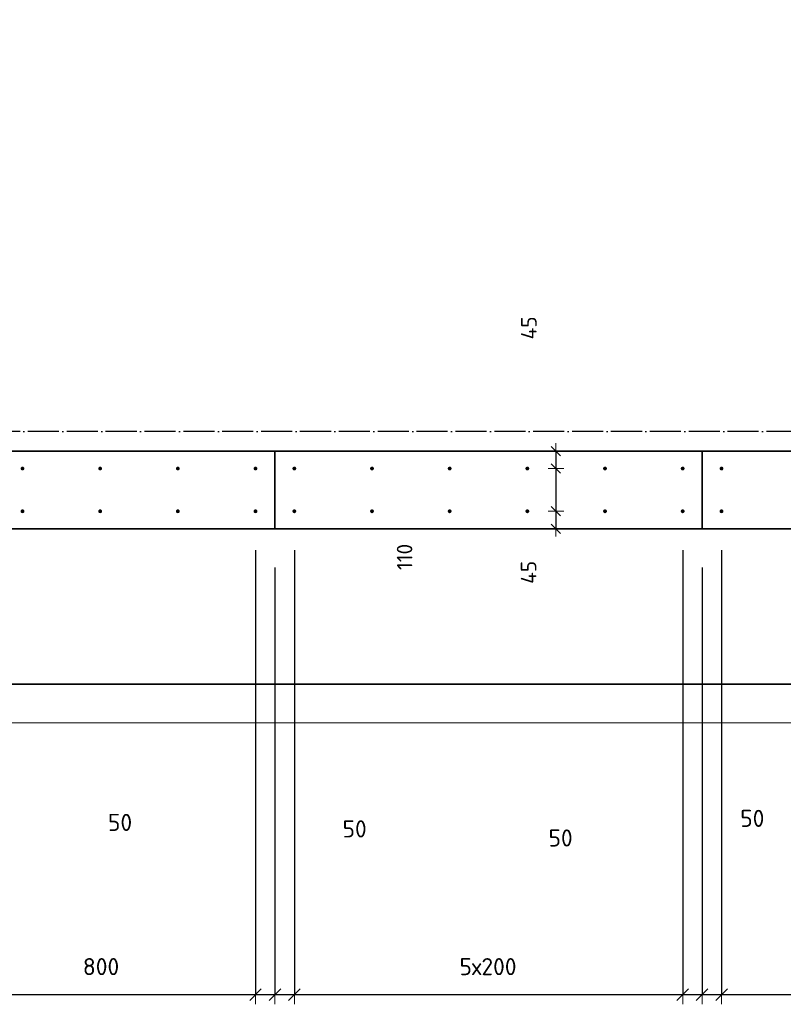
# Model space of a CAD drawing. Header units: millimetres. Extents: x -1001 to 124100, y -72947 to 40304.
# Tile 15 of 104: x 98843 to 100809, y -71474 to -68939. Entities that reach past the tile are written whole.
import ezdxf

# ---------------------------------------------------------------- set-up
doc = ezdxf.new("R2010")
doc.units = ezdxf.units.MM
doc.header["$PDMODE"] = 65
for name, pattern in [('______11', [100, 80, -10, 0, -10]), ('______5', [220, 160, -20, 20, -20]), ('________', [0])]:
    doc.linetypes.add(name, pattern=pattern)
for name, color, linetype, lineweight in [('Standard', 7, 'Continuous', 25), ('Арм.стержн. Выпуски', 180, 'Continuous', 35), ('Размерная линия_ общее', 7, 'Continuous', 13), ('Размерная линия_ общее_1', 7, 'Continuous', 13)]:
    doc.layers.add(name, color=color, linetype=linetype, lineweight=lineweight)
doc.layers.add('Осевая линия_ общее', color=7, linetype='______5', lineweight=13, true_color=0xa0a0a0)
doc.styles.add('ISOCPEUR', font='ISOCPEUR')
doc.dimstyles.new('DIMSTYLE_11', dxfattribs={"dimtxt": 40, "dimasz": 40, "dimexe": 0, "dimexo": 0, "dimgap": 20, "dimtad": 2, "dimdec": 0, "dimrnd": 5, "dimzin": 12, "dimdsep": 46, "dimtxsty": 'ISOCPEUR', "dimblk1": 'ALL_ML_STRICH', "dimblk2": 'ALL_ML_STRICH', "dimsah": 1, "dimcen": 0, "dimclrd": 7, "dimclre": 256, "dimclrt": 7, "dimadec": 0, "dimazin": 0, "dimtfac": 1, "dimtdec": 0, "dimtix": 1, "dimtmove": 2, "dimatfit": 3, "dimfxl": 0, "dimtvp": 1.2, "dimtzin": 0, "dimlwd": 0, "dimlwe": -3, "dimarcsym": 0})
doc.dimstyles.new('DIMSTYLE_20', dxfattribs={"dimtxt": 44, "dimasz": 50, "dimexe": 0, "dimexo": 0, "dimgap": 22, "dimtad": 2, "dimdec": 0, "dimrnd": 1, "dimzin": 12, "dimdsep": 46, "dimtxsty": 'ISOCPEUR', "dimblk1": 'ALL_ML_STRICH', "dimblk2": 'ALL_ML_STRICH', "dimsah": 1, "dimcen": 0, "dimclrd": 7, "dimclre": 256, "dimclrt": 7, "dimadec": 0, "dimazin": 0, "dimtfac": 1, "dimtdec": 0, "dimtix": 1, "dimtmove": 2, "dimatfit": 3, "dimfxl": 0, "dimtzin": 0, "dimlwd": 0, "dimlwe": -3, "dimarcsym": 0})
doc.dimstyles.new('DIMSTYLE_22', dxfattribs={"dimtxt": 44, "dimasz": 50, "dimexe": 0, "dimexo": 0, "dimgap": 22, "dimtad": 2, "dimdec": 0, "dimrnd": 1, "dimzin": 12, "dimdsep": 46, "dimtxsty": 'ISOCPEUR', "dimblk1": 'ALL_ML_STRICH', "dimblk2": 'ALL_ML_STRICH', "dimsah": 1, "dimcen": 0, "dimclrd": 7, "dimclre": 256, "dimclrt": 7, "dimadec": 0, "dimazin": 0, "dimtfac": 1, "dimtdec": 0, "dimtix": 1, "dimtmove": 2, "dimatfit": 3, "dimfxl": 0, "dimtvp": 1.2, "dimtzin": 0, "dimlwd": 0, "dimlwe": -3, "dimarcsym": 0})

# ---------------------------------------------------------------- blocks, each defined once
blk = doc.blocks.new('ALL_ML_STRICH')
at = {"color": 0, "linetype": 'ByBlock', "lineweight": -2}
for p, q in [((-1, 0), (0.5, 0)), ((-0.3, -0.3), (0.3, 0.3)), ((0, -0.5), (0, 0.5))]:
    blk.add_line(p, q, dxfattribs=at)
blk = doc.blocks.new('*D199')
at = {"layer": 'DEFPOINTS', "color": 7, "linetype": 'Continuous', "lineweight": 13, "transparency": 33554687}
for p in [(100223.6, -70050), (100252, -70050), (100136.4, -70095)]:
    blk.add_point(p, dxfattribs=at)
at = {"layer": 'Размерная линия_ общее_1', "color": 253, "linetype": 'Continuous', "lineweight": -2, "true_color": 0xa0a0a0, "transparency": 33554687}
for p, q in [((100223.6, -70050), (100223.6, -70050)), ((100223.6, -70095), (100223.6, -70095))]:
    blk.add_line(p, q, dxfattribs=at)
at = {"layer": 'Размерная линия_ общее_1', "color": 7, "linetype": 'Continuous', "lineweight": -2, "transparency": 33554687}
blk.add_line((100223.6, -70050), (100223.6, -70095), dxfattribs=at)
at = {"layer": 'Размерная линия_ общее_1', "color": 7, "linetype": 'Continuous', "lineweight": 13, "transparency": 33554687, "xscale": 40, "yscale": 40, "zscale": 40}
for p, rotation in [((100223.6, -70050), 90), ((100223.6, -70095), 270)]:
    blk.add_blockref('ALL_ML_STRICH', p, dxfattribs=dict(at, rotation=rotation))
at = {"layer": 'Размерная линия_ общее_1', "color": 7, "linetype": 'Continuous', "lineweight": 13, "transparency": 33554687, "insert": (100153.9, -69732.9), "char_height": 40, "width": 80, "attachment_point": 5, "rotation": 90, "style": 'ISOCPEUR'}
blk.add_mtext('\\A1;{45}', dxfattribs=at)
blk = doc.blocks.new('*D200')
at = {"layer": 'DEFPOINTS', "color": 7, "linetype": 'Continuous', "lineweight": 13, "transparency": 33554687}
for p in [(100136.4, -70095), (100223.6, -70095), (100136.4, -70205)]:
    blk.add_point(p, dxfattribs=at)
at = {"layer": 'Размерная линия_ общее_1', "color": 253, "linetype": 'Continuous', "lineweight": -2, "true_color": 0xa0a0a0, "transparency": 33554687}
for p, q in [((100223.6, -70095), (100223.6, -70095)), ((100223.6, -70205), (100223.6, -70205))]:
    blk.add_line(p, q, dxfattribs=at)
at = {"layer": 'Размерная линия_ общее_1', "color": 7, "linetype": 'Continuous', "lineweight": -2, "transparency": 33554687}
blk.add_line((100223.6, -70095), (100223.6, -70205), dxfattribs=at)
at = {"layer": 'Размерная линия_ общее_1', "color": 7, "linetype": 'Continuous', "lineweight": 13, "transparency": 33554687, "xscale": 40, "yscale": 40, "zscale": 40}
for p, rotation in [((100223.6, -70095), 90), ((100223.6, -70205), 270)]:
    blk.add_blockref('ALL_ML_STRICH', p, dxfattribs=dict(at, rotation=rotation))
at = {"layer": 'Размерная линия_ общее_1', "color": 7, "linetype": 'Continuous', "lineweight": 13, "transparency": 33554687, "insert": (99833.9, -70322.5), "char_height": 40, "width": 120, "attachment_point": 5, "rotation": 90, "style": 'ISOCPEUR'}
blk.add_mtext('\\A1;{110}', dxfattribs=at)
blk = doc.blocks.new('*D201')
at = {"layer": 'DEFPOINTS', "color": 7, "linetype": 'Continuous', "lineweight": 13, "transparency": 33554687}
for p in [(100136.4, -70205), (100223.6, -70205), (100262, -70250)]:
    blk.add_point(p, dxfattribs=at)
at = {"layer": 'Размерная линия_ общее_1', "color": 253, "linetype": 'Continuous', "lineweight": -2, "true_color": 0xa0a0a0, "transparency": 33554687}
for p, q in [((100223.6, -70205), (100223.6, -70205)), ((100223.6, -70250), (100223.6, -70250))]:
    blk.add_line(p, q, dxfattribs=at)
at = {"layer": 'Размерная линия_ общее_1', "color": 7, "linetype": 'Continuous', "lineweight": -2, "transparency": 33554687}
blk.add_line((100223.6, -70205), (100223.6, -70250), dxfattribs=at)
at = {"layer": 'Размерная линия_ общее_1', "color": 7, "linetype": 'Continuous', "lineweight": 13, "transparency": 33554687, "xscale": 40, "yscale": 40, "zscale": 40}
for p, rotation in [((100223.6, -70205), 90), ((100223.6, -70250), 270)]:
    blk.add_blockref('ALL_ML_STRICH', p, dxfattribs=dict(at, rotation=rotation))
at = {"layer": 'Размерная линия_ общее_1', "color": 7, "linetype": 'Continuous', "lineweight": 13, "transparency": 33554687, "insert": (100153.2, -70362.2), "char_height": 40, "width": 80, "attachment_point": 5, "rotation": 90, "style": 'ISOCPEUR'}
blk.add_mtext('\\A1;{45}', dxfattribs=at)
blk = doc.blocks.new('*D322')
at = {"layer": 'DEFPOINTS', "color": 7, "linetype": 'Continuous', "lineweight": 13, "transparency": 33554687}
for p in [(98650, -70205), (99450, -70205), (98650, -71449.3)]:
    blk.add_point(p, dxfattribs=at)
at = {"layer": 'Размерная линия_ общее', "color": 253, "linetype": 'Continuous', "lineweight": -2, "true_color": 0xa0a0a0, "transparency": 33554687}
for p, q in [((98650, -70305), (98650, -71449.3)), ((99450, -70305), (99450, -71449.3))]:
    blk.add_line(p, q, dxfattribs=at)
at = {"layer": 'Размерная линия_ общее', "color": 7, "linetype": 'Continuous', "lineweight": -2, "transparency": 33554687}
blk.add_line((98650, -71449.3), (99450, -71449.3), dxfattribs=at)
at = {"layer": 'Размерная линия_ общее', "color": 7, "linetype": 'Continuous', "lineweight": 13, "transparency": 33554687, "xscale": 50, "yscale": 50, "zscale": 50, "rotation": 180}
blk.add_blockref('ALL_ML_STRICH', (98650, -71449.3), dxfattribs=at)
at = {"layer": 'Размерная линия_ общее', "color": 7, "linetype": 'Continuous', "lineweight": 13, "transparency": 33554687, "xscale": 50, "yscale": 50, "zscale": 50}
blk.add_blockref('ALL_ML_STRICH', (99450, -71449.3), dxfattribs=at)
at = {"layer": 'Размерная линия_ общее', "color": 7, "linetype": 'Continuous', "lineweight": 13, "transparency": 33554687, "insert": (99052.2, -71377.3), "char_height": 44, "width": 132, "attachment_point": 5, "style": 'ISOCPEUR'}
blk.add_mtext('\\A1;{800}', dxfattribs=at)
blk = doc.blocks.new('*D323')
at = {"layer": 'DEFPOINTS', "color": 7, "linetype": 'Continuous', "lineweight": 13, "transparency": 33554687}
for p in [(99450, -70205), (99500, -70250), (99450, -71449.3)]:
    blk.add_point(p, dxfattribs=at)
at = {"layer": 'Размерная линия_ общее', "color": 253, "linetype": 'Continuous', "lineweight": -2, "true_color": 0xa0a0a0, "transparency": 33554687}
for p, q in [((99450, -70305), (99450, -71449.3)), ((99500, -70350), (99500, -71449.3))]:
    blk.add_line(p, q, dxfattribs=at)
at = {"layer": 'Размерная линия_ общее', "color": 7, "linetype": 'Continuous', "lineweight": -2, "transparency": 33554687}
blk.add_line((99450, -71449.3), (99500, -71449.3), dxfattribs=at)
at = {"layer": 'Размерная линия_ общее', "color": 7, "linetype": 'Continuous', "lineweight": 13, "transparency": 33554687, "xscale": 50, "yscale": 50, "zscale": 50, "rotation": 180}
blk.add_blockref('ALL_ML_STRICH', (99450, -71449.3), dxfattribs=at)
at = {"layer": 'Размерная линия_ общее', "color": 7, "linetype": 'Continuous', "lineweight": 13, "transparency": 33554687, "xscale": 50, "yscale": 50, "zscale": 50}
blk.add_blockref('ALL_ML_STRICH', (99500, -71449.3), dxfattribs=at)
at = {"layer": 'Размерная линия_ общее', "color": 7, "linetype": 'Continuous', "lineweight": 13, "transparency": 33554687, "insert": (99101.2, -71006), "char_height": 44, "width": 88, "attachment_point": 5, "style": 'ISOCPEUR'}
blk.add_mtext('\\A1;{50}', dxfattribs=at)
blk = doc.blocks.new('*D324')
at = {"layer": 'DEFPOINTS', "color": 7, "linetype": 'Continuous', "lineweight": 13, "transparency": 33554687}
for p in [(99550, -70205), (99500, -70250), (99500, -71449.3)]:
    blk.add_point(p, dxfattribs=at)
at = {"layer": 'Размерная линия_ общее', "color": 253, "linetype": 'Continuous', "lineweight": -2, "true_color": 0xa0a0a0, "transparency": 33554687}
for p, q in [((99550, -70305), (99550, -71449.3)), ((99500, -70350), (99500, -71449.3))]:
    blk.add_line(p, q, dxfattribs=at)
at = {"layer": 'Размерная линия_ общее', "color": 7, "linetype": 'Continuous', "lineweight": -2, "transparency": 33554687}
blk.add_line((99500, -71449.3), (99550, -71449.3), dxfattribs=at)
at = {"layer": 'Размерная линия_ общее', "color": 7, "linetype": 'Continuous', "lineweight": 13, "transparency": 33554687, "xscale": 50, "yscale": 50, "zscale": 50, "rotation": 180}
blk.add_blockref('ALL_ML_STRICH', (99500, -71449.3), dxfattribs=at)
at = {"layer": 'Размерная линия_ общее', "color": 7, "linetype": 'Continuous', "lineweight": 13, "transparency": 33554687, "xscale": 50, "yscale": 50, "zscale": 50}
blk.add_blockref('ALL_ML_STRICH', (99550, -71449.3), dxfattribs=at)
at = {"layer": 'Размерная линия_ общее', "color": 7, "linetype": 'Continuous', "lineweight": 13, "transparency": 33554687, "insert": (99705.2, -71022.7), "char_height": 44, "width": 88, "attachment_point": 5, "style": 'ISOCPEUR'}
blk.add_mtext('\\A1;{50}', dxfattribs=at)
blk = doc.blocks.new('*D325')
at = {"layer": 'DEFPOINTS', "color": 7, "linetype": 'Continuous', "lineweight": 13, "transparency": 33554687}
for p in [(99550, -70205), (100550, -70205), (99550, -71449.3)]:
    blk.add_point(p, dxfattribs=at)
at = {"layer": 'Размерная линия_ общее', "color": 253, "linetype": 'Continuous', "lineweight": -2, "true_color": 0xa0a0a0, "transparency": 33554687}
for p, q in [((99550, -70305), (99550, -71449.3)), ((100550, -70305), (100550, -71449.3))]:
    blk.add_line(p, q, dxfattribs=at)
at = {"layer": 'Размерная линия_ общее', "color": 7, "linetype": 'Continuous', "lineweight": -2, "transparency": 33554687}
blk.add_line((99550, -71449.3), (100550, -71449.3), dxfattribs=at)
at = {"layer": 'Размерная линия_ общее', "color": 7, "linetype": 'Continuous', "lineweight": 13, "transparency": 33554687, "xscale": 50, "yscale": 50, "zscale": 50, "rotation": 180}
blk.add_blockref('ALL_ML_STRICH', (99550, -71449.3), dxfattribs=at)
at = {"layer": 'Размерная линия_ общее', "color": 7, "linetype": 'Continuous', "lineweight": 13, "transparency": 33554687, "xscale": 50, "yscale": 50, "zscale": 50}
blk.add_blockref('ALL_ML_STRICH', (100550, -71449.3), dxfattribs=at)
at = {"layer": 'Размерная линия_ общее', "color": 7, "linetype": 'Continuous', "lineweight": 13, "transparency": 33554687, "insert": (99975.2, -71355.3), "char_height": 44, "width": 2.2, "attachment_point": 1, "line_spacing_factor": 0.60241, "style": 'ISOCPEUR'}
blk.add_mtext('5х200', dxfattribs=at)
blk = doc.blocks.new('*D326')
at = {"layer": 'DEFPOINTS', "color": 7, "linetype": 'Continuous', "lineweight": 13, "transparency": 33554687}
for p in [(100550, -70205), (100600, -70250), (100550, -71449.3)]:
    blk.add_point(p, dxfattribs=at)
at = {"layer": 'Размерная линия_ общее', "color": 253, "linetype": 'Continuous', "lineweight": -2, "true_color": 0xa0a0a0, "transparency": 33554687}
for p, q in [((100550, -70305), (100550, -71449.3)), ((100600, -70350), (100600, -71449.3))]:
    blk.add_line(p, q, dxfattribs=at)
at = {"layer": 'Размерная линия_ общее', "color": 7, "linetype": 'Continuous', "lineweight": -2, "transparency": 33554687}
blk.add_line((100550, -71449.3), (100600, -71449.3), dxfattribs=at)
at = {"layer": 'Размерная линия_ общее', "color": 7, "linetype": 'Continuous', "lineweight": 13, "transparency": 33554687, "xscale": 50, "yscale": 50, "zscale": 50, "rotation": 180}
blk.add_blockref('ALL_ML_STRICH', (100550, -71449.3), dxfattribs=at)
at = {"layer": 'Размерная линия_ общее', "color": 7, "linetype": 'Continuous', "lineweight": 13, "transparency": 33554687, "xscale": 50, "yscale": 50, "zscale": 50}
blk.add_blockref('ALL_ML_STRICH', (100600, -71449.3), dxfattribs=at)
at = {"layer": 'Размерная линия_ общее', "color": 7, "linetype": 'Continuous', "lineweight": 13, "transparency": 33554687, "insert": (100235.6, -71046.1), "char_height": 44, "width": 88, "attachment_point": 5, "style": 'ISOCPEUR'}
blk.add_mtext('\\A1;{50}', dxfattribs=at)
blk = doc.blocks.new('*D327')
at = {"layer": 'DEFPOINTS', "color": 7, "linetype": 'Continuous', "lineweight": 13, "transparency": 33554687}
for p in [(100650, -70205), (100600, -70250), (100600, -71449.3)]:
    blk.add_point(p, dxfattribs=at)
at = {"layer": 'Размерная линия_ общее', "color": 253, "linetype": 'Continuous', "lineweight": -2, "true_color": 0xa0a0a0, "transparency": 33554687}
for p, q in [((100650, -70305), (100650, -71449.3)), ((100600, -70350), (100600, -71449.3))]:
    blk.add_line(p, q, dxfattribs=at)
at = {"layer": 'Размерная линия_ общее', "color": 7, "linetype": 'Continuous', "lineweight": -2, "transparency": 33554687}
blk.add_line((100600, -71449.3), (100650, -71449.3), dxfattribs=at)
at = {"layer": 'Размерная линия_ общее', "color": 7, "linetype": 'Continuous', "lineweight": 13, "transparency": 33554687, "xscale": 50, "yscale": 50, "zscale": 50, "rotation": 180}
blk.add_blockref('ALL_ML_STRICH', (100600, -71449.3), dxfattribs=at)
at = {"layer": 'Размерная линия_ общее', "color": 7, "linetype": 'Continuous', "lineweight": 13, "transparency": 33554687, "xscale": 50, "yscale": 50, "zscale": 50}
blk.add_blockref('ALL_ML_STRICH', (100650, -71449.3), dxfattribs=at)
at = {"layer": 'Размерная линия_ общее', "color": 7, "linetype": 'Continuous', "lineweight": 13, "transparency": 33554687, "insert": (100729.3, -70995.6), "char_height": 44, "width": 88, "attachment_point": 5, "style": 'ISOCPEUR'}
blk.add_mtext('\\A1;{50}', dxfattribs=at)
blk = doc.blocks.new('*D328')
at = {"layer": 'DEFPOINTS', "color": 7, "linetype": 'Continuous', "lineweight": 13, "transparency": 33554687}
for p in [(100650, -70205), (101650, -70205), (100650, -71449.3)]:
    blk.add_point(p, dxfattribs=at)
at = {"layer": 'Размерная линия_ общее', "color": 253, "linetype": 'Continuous', "lineweight": -2, "true_color": 0xa0a0a0, "transparency": 33554687}
for p, q in [((100650, -70305), (100650, -71449.3)), ((101650, -70305), (101650, -71449.3))]:
    blk.add_line(p, q, dxfattribs=at)
at = {"layer": 'Размерная линия_ общее', "color": 7, "linetype": 'Continuous', "lineweight": -2, "transparency": 33554687}
blk.add_line((100650, -71449.3), (101650, -71449.3), dxfattribs=at)
at = {"layer": 'Размерная линия_ общее', "color": 7, "linetype": 'Continuous', "lineweight": 13, "transparency": 33554687, "xscale": 50, "yscale": 50, "zscale": 50, "rotation": 180}
blk.add_blockref('ALL_ML_STRICH', (100650, -71449.3), dxfattribs=at)
at = {"layer": 'Размерная линия_ общее', "color": 7, "linetype": 'Continuous', "lineweight": 13, "transparency": 33554687, "xscale": 50, "yscale": 50, "zscale": 50}
blk.add_blockref('ALL_ML_STRICH', (101650, -71449.3), dxfattribs=at)
at = {"layer": 'Размерная линия_ общее', "color": 7, "linetype": 'Continuous', "lineweight": 13, "transparency": 33554687, "insert": (101075.2, -71355.3), "char_height": 44, "width": 2.2, "attachment_point": 1, "line_spacing_factor": 0.60241, "style": 'ISOCPEUR'}
blk.add_mtext('5х200', dxfattribs=at)

msp = doc.modelspace()

# ---------------------------------------------------------------- hatches: boundary and pattern name
at = {"layer": 'Арм.стержн. Выпуски', "linetype": 'Continuous', "lineweight": 35, "transparency": 33554687}
for points in [[(98855, -70095), (98854.6, -70093.1), (98853.5, -70091.5), (98851.9, -70090.4), (98850, -70090), (98848.1, -70090.4), (98846.5, -70091.5), (98845.4, -70093.1), (98845, -70095), (98845.4, -70096.9), (98846.5, -70098.5), (98848.1, -70099.6), (98850, -70100), (98851.9, -70099.6), (98853.5, -70098.5), (98854.6, -70096.9)], [(99055, -70095), (99054.6, -70093.1), (99053.5, -70091.5), (99051.9, -70090.4), (99050, -70090), (99048.1, -70090.4), (99046.5, -70091.5), (99045.4, -70093.1), (99045, -70095), (99045.4, -70096.9), (99046.5, -70098.5), (99048.1, -70099.6), (99050, -70100), (99051.9, -70099.6), (99053.5, -70098.5), (99054.6, -70096.9)], [(99255, -70095), (99254.6, -70093.1), (99253.5, -70091.5), (99251.9, -70090.4), (99250, -70090), (99248.1, -70090.4), (99246.5, -70091.5), (99245.4, -70093.1), (99245, -70095), (99245.4, -70096.9), (99246.5, -70098.5), (99248.1, -70099.6), (99250, -70100), (99251.9, -70099.6), (99253.5, -70098.5), (99254.6, -70096.9)], [(99455, -70095), (99454.6, -70093.1), (99453.5, -70091.5), (99451.9, -70090.4), (99450, -70090), (99448.1, -70090.4), (99446.5, -70091.5), (99445.4, -70093.1), (99445, -70095), (99445.4, -70096.9), (99446.5, -70098.5), (99448.1, -70099.6), (99450, -70100), (99451.9, -70099.6), (99453.5, -70098.5), (99454.6, -70096.9)], [(99555, -70095), (99554.6, -70093.1), (99553.5, -70091.5), (99551.9, -70090.4), (99550, -70090), (99548.1, -70090.4), (99546.5, -70091.5), (99545.4, -70093.1), (99545, -70095), (99545.4, -70096.9), (99546.5, -70098.5), (99548.1, -70099.6), (99550, -70100), (99551.9, -70099.6), (99553.5, -70098.5), (99554.6, -70096.9)], [(99755, -70095), (99754.6, -70093.1), (99753.5, -70091.5), (99751.9, -70090.4), (99750, -70090), (99748.1, -70090.4), (99746.5, -70091.5), (99745.4, -70093.1), (99745, -70095), (99745.4, -70096.9), (99746.5, -70098.5), (99748.1, -70099.6), (99750, -70100), (99751.9, -70099.6), (99753.5, -70098.5), (99754.6, -70096.9)], [(99955, -70095), (99954.6, -70093.1), (99953.5, -70091.5), (99951.9, -70090.4), (99950, -70090), (99948.1, -70090.4), (99946.5, -70091.5), (99945.4, -70093.1), (99945, -70095), (99945.4, -70096.9), (99946.5, -70098.5), (99948.1, -70099.6), (99950, -70100), (99951.9, -70099.6), (99953.5, -70098.5), (99954.6, -70096.9)], [(100155, -70095), (100154.6, -70093.1), (100153.5, -70091.5), (100151.9, -70090.4), (100150, -70090), (100148.1, -70090.4), (100146.5, -70091.5), (100145.4, -70093.1), (100145, -70095), (100145.4, -70096.9), (100146.5, -70098.5), (100148.1, -70099.6), (100150, -70100), (100151.9, -70099.6), (100153.5, -70098.5), (100154.6, -70096.9)], [(100355, -70095), (100354.6, -70093.1), (100353.5, -70091.5), (100351.9, -70090.4), (100350, -70090), (100348.1, -70090.4), (100346.5, -70091.5), (100345.4, -70093.1), (100345, -70095), (100345.4, -70096.9), (100346.5, -70098.5), (100348.1, -70099.6), (100350, -70100), (100351.9, -70099.6), (100353.5, -70098.5), (100354.6, -70096.9)], [(100555, -70095), (100554.6, -70093.1), (100553.5, -70091.5), (100551.9, -70090.4), (100550, -70090), (100548.1, -70090.4), (100546.5, -70091.5), (100545.4, -70093.1), (100545, -70095), (100545.4, -70096.9), (100546.5, -70098.5), (100548.1, -70099.6), (100550, -70100), (100551.9, -70099.6), (100553.5, -70098.5), (100554.6, -70096.9)], [(100655, -70095), (100654.6, -70093.1), (100653.5, -70091.5), (100651.9, -70090.4), (100650, -70090), (100648.1, -70090.4), (100646.5, -70091.5), (100645.4, -70093.1), (100645, -70095), (100645.4, -70096.9), (100646.5, -70098.5), (100648.1, -70099.6), (100650, -70100), (100651.9, -70099.6), (100653.5, -70098.5), (100654.6, -70096.9)], [(98855, -70205), (98854.6, -70203.1), (98853.5, -70201.5), (98851.9, -70200.4), (98850, -70200), (98848.1, -70200.4), (98846.5, -70201.5), (98845.4, -70203.1), (98845, -70205), (98845.4, -70206.9), (98846.5, -70208.5), (98848.1, -70209.6), (98850, -70210), (98851.9, -70209.6), (98853.5, -70208.5), (98854.6, -70206.9)], [(99055, -70205), (99054.6, -70203.1), (99053.5, -70201.5), (99051.9, -70200.4), (99050, -70200), (99048.1, -70200.4), (99046.5, -70201.5), (99045.4, -70203.1), (99045, -70205), (99045.4, -70206.9), (99046.5, -70208.5), (99048.1, -70209.6), (99050, -70210), (99051.9, -70209.6), (99053.5, -70208.5), (99054.6, -70206.9)], [(99255, -70205), (99254.6, -70203.1), (99253.5, -70201.5), (99251.9, -70200.4), (99250, -70200), (99248.1, -70200.4), (99246.5, -70201.5), (99245.4, -70203.1), (99245, -70205), (99245.4, -70206.9), (99246.5, -70208.5), (99248.1, -70209.6), (99250, -70210), (99251.9, -70209.6), (99253.5, -70208.5), (99254.6, -70206.9)], [(99455, -70205), (99454.6, -70203.1), (99453.5, -70201.5), (99451.9, -70200.4), (99450, -70200), (99448.1, -70200.4), (99446.5, -70201.5), (99445.4, -70203.1), (99445, -70205), (99445.4, -70206.9), (99446.5, -70208.5), (99448.1, -70209.6), (99450, -70210), (99451.9, -70209.6), (99453.5, -70208.5), (99454.6, -70206.9)], [(99555, -70205), (99554.6, -70203.1), (99553.5, -70201.5), (99551.9, -70200.4), (99550, -70200), (99548.1, -70200.4), (99546.5, -70201.5), (99545.4, -70203.1), (99545, -70205), (99545.4, -70206.9), (99546.5, -70208.5), (99548.1, -70209.6), (99550, -70210), (99551.9, -70209.6), (99553.5, -70208.5), (99554.6, -70206.9)], [(99755, -70205), (99754.6, -70203.1), (99753.5, -70201.5), (99751.9, -70200.4), (99750, -70200), (99748.1, -70200.4), (99746.5, -70201.5), (99745.4, -70203.1), (99745, -70205), (99745.4, -70206.9), (99746.5, -70208.5), (99748.1, -70209.6), (99750, -70210), (99751.9, -70209.6), (99753.5, -70208.5), (99754.6, -70206.9)], [(99955, -70205), (99954.6, -70203.1), (99953.5, -70201.5), (99951.9, -70200.4), (99950, -70200), (99948.1, -70200.4), (99946.5, -70201.5), (99945.4, -70203.1), (99945, -70205), (99945.4, -70206.9), (99946.5, -70208.5), (99948.1, -70209.6), (99950, -70210), (99951.9, -70209.6), (99953.5, -70208.5), (99954.6, -70206.9)], [(100155, -70205), (100154.6, -70203.1), (100153.5, -70201.5), (100151.9, -70200.4), (100150, -70200), (100148.1, -70200.4), (100146.5, -70201.5), (100145.4, -70203.1), (100145, -70205), (100145.4, -70206.9), (100146.5, -70208.5), (100148.1, -70209.6), (100150, -70210), (100151.9, -70209.6), (100153.5, -70208.5), (100154.6, -70206.9)], [(100355, -70205), (100354.6, -70203.1), (100353.5, -70201.5), (100351.9, -70200.4), (100350, -70200), (100348.1, -70200.4), (100346.5, -70201.5), (100345.4, -70203.1), (100345, -70205), (100345.4, -70206.9), (100346.5, -70208.5), (100348.1, -70209.6), (100350, -70210), (100351.9, -70209.6), (100353.5, -70208.5), (100354.6, -70206.9)], [(100555, -70205), (100554.6, -70203.1), (100553.5, -70201.5), (100551.9, -70200.4), (100550, -70200), (100548.1, -70200.4), (100546.5, -70201.5), (100545.4, -70203.1), (100545, -70205), (100545.4, -70206.9), (100546.5, -70208.5), (100548.1, -70209.6), (100550, -70210), (100551.9, -70209.6), (100553.5, -70208.5), (100554.6, -70206.9)], [(100655, -70205), (100654.6, -70203.1), (100653.5, -70201.5), (100651.9, -70200.4), (100650, -70200), (100648.1, -70200.4), (100646.5, -70201.5), (100645.4, -70203.1), (100645, -70205), (100645.4, -70206.9), (100646.5, -70208.5), (100648.1, -70209.6), (100650, -70210), (100651.9, -70209.6), (100653.5, -70208.5), (100654.6, -70206.9)]]:
    msp.add_hatch(color=4, dxfattribs=at).paths.add_polyline_path(points)

# ---------------------------------------------------------------- linework, layer by layer
at = {"color": 7, "linetype": 'Continuous', "lineweight": 35, "transparency": 33554687}
for p, q in [((98550, -70050), (101650, -70050)), ((101650, -70250), (98350, -70250))]:
    msp.add_line(p, q, dxfattribs=at)
at = {"color": 7, "linetype": '________', "lineweight": 35, "transparency": 33554687}
for p, q in [((99500, -70050), (99500, -70250)), ((100600, -70250), (100600, -70050))]:
    msp.add_line(p, q, dxfattribs=at)
at = {"layer": 'Standard', "color": 7, "linetype": 'Continuous', "lineweight": 13, "transparency": 33554687}
msp.add_lwpolyline([(79182.6, -70750), (105457, -70750), (105457, -23310), (79182.6, -23310), (79182.6, -70750)], dxfattribs=at)
at = {"layer": 'Осевая линия_ общее', "color": 253, "linetype": '______11', "lineweight": -3, "true_color": 0xa0a0a0, "transparency": 33554687}
msp.add_line((105150, -70000), (77142.2, -70000), dxfattribs=at)
at = {"layer": 'Размерная линия_ общее', "color": 7, "linetype": 'Continuous', "lineweight": 35, "transparency": 33554687}
msp.add_line((102250, -70650), (97950, -70650), dxfattribs=at)

# ---------------------------------------------------------------- dimensions: what is measured, and where the dimension line sits
at = {"layer": 'Размерная линия_ общее', "color": 7, "linetype": 'Continuous', "lineweight": 13, "transparency": 33554687}
for base, p1, p2, dimstyle, picture, middle in [((99450, -71449.3), (98650, -70305), (99450, -70305), 'DIMSTYLE_20', '*D322', (99052.2, -71377.3)), ((99500, -71449.3), (99450, -70305), (99500, -70350), 'DIMSTYLE_22', '*D323', (99101.2, -71006)), ((99550, -71449.3), (99500, -70350), (99550, -70305), 'DIMSTYLE_22', '*D324', (99705.2, -71022.7)), ((100600, -71449.3), (100550, -70305), (100600, -70350), 'DIMSTYLE_22', '*D326', (100235.6, -71046.1)), ((100650, -71449.3), (100600, -70350), (100650, -70305), 'DIMSTYLE_22', '*D327', (100729.3, -70995.6))]:
    dim = msp.add_linear_dim(base=base, p1=p1, p2=p2, dimstyle=dimstyle, override={"dimpost": '<>', "dimclrd": 7, "dimclre": 253, "dimclrt": 7, "dimlwd": 0, "dimlwe": 65533}, dxfattribs=at)
    dim.commit()
    dim.dimension.update_dxf_attribs({"geometry": picture, "text_midpoint": middle, "dimtype": 160})
for base, p1, p2, picture, middle in [((100550, -71449.3), (99550, -70305), (100550, -70305), '*D325', (100050, -71427.3)), ((101650, -71449.3), (100650, -70305), (101650, -70305), '*D328', (101150, -71427.3))]:
    dim = msp.add_linear_dim(base=base, p1=p1, p2=p2, text='5х200', dimstyle='DIMSTYLE_20', override={"dimpost": '<>', "dimclrd": 7, "dimclre": 253, "dimclrt": 7, "dimlwd": 0, "dimlwe": 65533}, dxfattribs=at)
    dim.commit()
    dim.dimension.update_dxf_attribs({"geometry": picture, "text_midpoint": middle, "dimtype": 160})
at = {"layer": 'Размерная линия_ общее_1', "color": 7, "linetype": 'Continuous', "lineweight": 13, "transparency": 33554687}
for base, p1, p2, picture, middle in [((100223.6, -70095), (100223.6, -70050), (100223.6, -70095), '*D199', (100153.9, -69732.9)), ((100223.6, -70205), (100223.6, -70095), (100223.6, -70205), '*D200', (99833.9, -70322.5)), ((100223.6, -70250), (100223.6, -70205), (100223.6, -70250), '*D201', (100153.2, -70362.2))]:
    dim = msp.add_linear_dim(base=base, p1=p1, p2=p2, angle=270, dimstyle='DIMSTYLE_11', override={"dimpost": '<>', "dimclrd": 7, "dimclre": 253, "dimclrt": 7, "dimlwd": 0, "dimlwe": 65533}, dxfattribs=at)
    dim.commit()
    dim.dimension.update_dxf_attribs({"geometry": picture, "text_midpoint": middle, "dimtype": 160})

doc.saveas('drawing.dxf')
